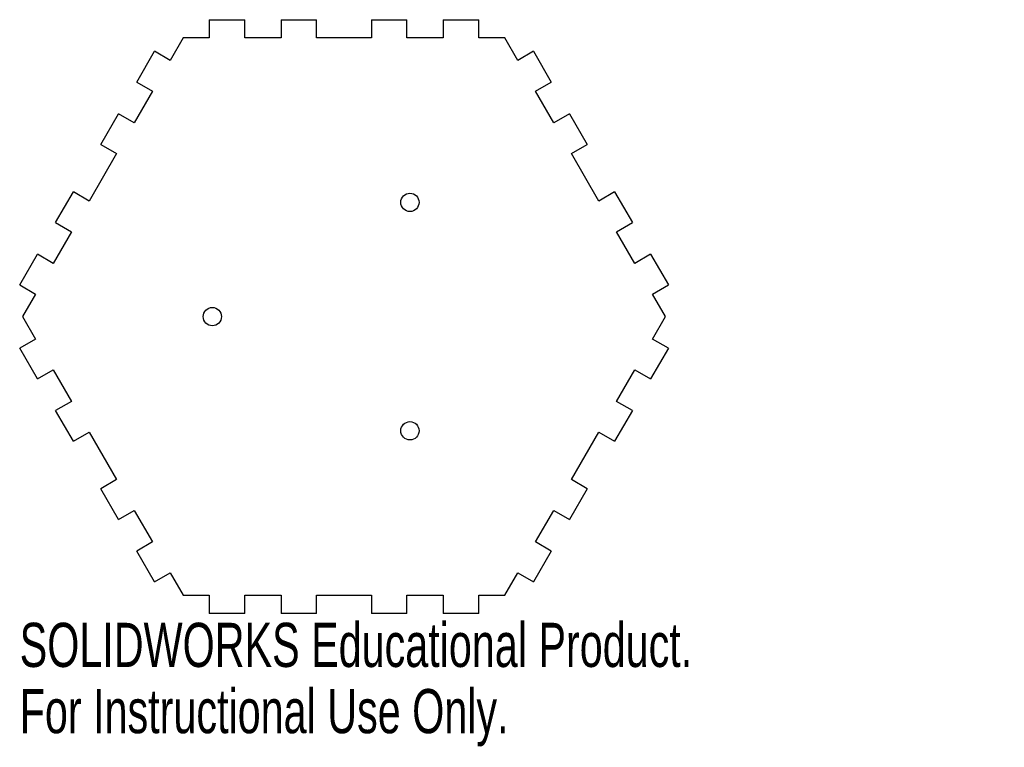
# Model space of a CAD drawing. Header units: millimetres. Extents: x -36 to 72, y -47 to 32.
import ezdxf

# ---------------------------------------------------------------- set-up
doc = ezdxf.new("R2010")
doc.units = ezdxf.units.MM
doc.styles.add('SLDTEXTSTYLE0', font='TXT', dxfattribs={"width": 0.7})

msp = doc.modelspace()

# ---------------------------------------------------------------- linework, layer by layer
at = {"color": 7, "linetype": 'Continuous', "lineweight": 25}
for p, q in [((-14.76, 32.5), (-14.76, 30.5)), ((-14.76, 32.5), (-10.88, 32.5)), ((-10.88, 30.5), (-10.88, 32.5)), ((-6.88, 32.5), (-6.88, 30.5)), ((-6.88, 32.5), (-3, 32.5)), ((-3, 30.5), (-3, 32.5)), ((3, 32.5), (3, 30.5)), ((3, 32.5), (6.88, 32.5)), ((6.88, 30.5), (6.88, 32.5)), ((10.88, 32.5), (10.88, 30.5)), ((10.88, 32.5), (14.76, 32.5)), ((14.76, 30.5), (14.76, 32.5)), ((-17.61, 30.5), (-19.03, 28.04)), ((-14.76, 30.5), (-17.61, 30.5)), ((-6.88, 30.5), (-10.88, 30.5)), ((3, 30.5), (-3, 30.5)), ((10.88, 30.5), (6.88, 30.5)), ((17.61, 30.5), (14.76, 30.5)), ((19.03, 28.04), (17.61, 30.5)), ((-22.7, 25.67), (-20.76, 29.04)), ((-19.03, 28.04), (-20.76, 29.04)), ((20.76, 29.04), (19.03, 28.04)), ((20.76, 29.04), (22.7, 25.67)), ((-22.7, 25.67), (-20.97, 24.67)), ((20.97, 24.67), (22.7, 25.67)), ((-20.97, 24.67), (-22.97, 21.21)), ((22.97, 21.21), (20.97, 24.67)), ((-26.65, 18.85), (-24.7, 22.21)), ((-22.97, 21.21), (-24.7, 22.21)), ((24.7, 22.21), (22.97, 21.21)), ((24.7, 22.21), (26.65, 18.85)), ((-26.65, 18.85), (-24.91, 17.85)), ((24.91, 17.85), (26.65, 18.85)), ((-24.91, 17.85), (-27.91, 12.65)), ((27.91, 12.65), (24.91, 17.85)), ((-31.59, 10.29), (-29.65, 13.65)), ((-27.91, 12.65), (-29.65, 13.65)), ((29.65, 13.65), (27.91, 12.65)), ((29.65, 13.65), (31.59, 10.29)), ((-31.59, 10.29), (-29.85, 9.29)), ((29.85, 9.29), (31.59, 10.29)), ((-29.85, 9.29), (-31.85, 5.83)), ((31.85, 5.83), (29.85, 9.29)), ((-35.53, 3.46), (-33.59, 6.83)), ((-31.85, 5.83), (-33.59, 6.83)), ((33.59, 6.83), (31.85, 5.83)), ((33.59, 6.83), (35.53, 3.46)), ((-35.53, 3.46), (-33.8, 2.46)), ((33.8, 2.46), (35.53, 3.46)), ((-33.8, 2.46), (-35.22, 0)), ((35.22, 0), (33.8, 2.46)), ((-35.22, 0), (-33.8, -2.46)), ((33.8, -2.46), (35.22, 0)), ((-33.8, -2.46), (-35.53, -3.46)), ((35.53, -3.46), (33.8, -2.46)), ((-33.59, -6.83), (-35.53, -3.46)), ((35.53, -3.46), (33.59, -6.83)), ((-33.59, -6.83), (-31.85, -5.83)), ((-31.85, -5.83), (-29.85, -9.29)), ((29.85, -9.29), (31.85, -5.83)), ((31.85, -5.83), (33.59, -6.83)), ((-29.85, -9.29), (-31.59, -10.29)), ((31.59, -10.29), (29.85, -9.29)), ((-29.65, -13.65), (-31.59, -10.29)), ((31.59, -10.29), (29.65, -13.65)), ((-29.65, -13.65), (-27.91, -12.65)), ((-27.91, -12.65), (-24.91, -17.85)), ((24.91, -17.85), (27.91, -12.65)), ((27.91, -12.65), (29.65, -13.65)), ((-24.91, -17.85), (-26.65, -18.85)), ((26.65, -18.85), (24.91, -17.85)), ((-24.7, -22.21), (-26.65, -18.85)), ((26.65, -18.85), (24.7, -22.21)), ((-24.7, -22.21), (-22.97, -21.21)), ((-22.97, -21.21), (-20.97, -24.67)), ((20.97, -24.67), (22.97, -21.21)), ((22.97, -21.21), (24.7, -22.21)), ((-20.97, -24.67), (-22.7, -25.67)), ((22.7, -25.67), (20.97, -24.67)), ((-20.76, -29.04), (-22.7, -25.67)), ((22.7, -25.67), (20.76, -29.04)), ((-20.76, -29.04), (-19.03, -28.04)), ((-19.03, -28.04), (-17.61, -30.5)), ((17.61, -30.5), (19.03, -28.04)), ((19.03, -28.04), (20.76, -29.04)), ((-17.61, -30.5), (-14.76, -30.5)), ((-14.76, -30.5), (-14.76, -32.5)), ((-10.88, -30.5), (-6.88, -30.5)), ((-10.88, -32.5), (-10.88, -30.5)), ((-6.88, -30.5), (-6.88, -32.5)), ((-3, -30.5), (3, -30.5)), ((-3, -32.5), (-3, -30.5)), ((3, -30.5), (3, -32.5)), ((6.88, -30.5), (10.88, -30.5)), ((6.88, -32.5), (6.88, -30.5)), ((10.88, -30.5), (10.88, -32.5)), ((14.76, -30.5), (17.61, -30.5)), ((14.76, -32.5), (14.76, -30.5)), ((-10.88, -32.5), (-14.76, -32.5)), ((-3, -32.5), (-6.88, -32.5)), ((6.88, -32.5), (3, -32.5)), ((14.76, -32.5), (10.88, -32.5))]:
    msp.add_line(p, q, dxfattribs=at)
for centre in [(7.22, 12.5), (-14.43, 0), (7.22, -12.5)]:
    msp.add_circle(centre, 1, dxfattribs=at)

# ---------------------------------------------------------------- texts
at = {"color": 7, "linetype": 'Continuous', "char_height": 4.8336, "attachment_point": 1, "style": 'SLDTEXTSTYLE0'}
for s, insert in [('SOLIDWORKS Educational Product.', (-35.53, -33.52)), ('For Instructional Use Only.', (-35.53, -40.77))]:
    msp.add_mtext(s, dxfattribs=dict(at, insert=insert))

doc.saveas('drawing.dxf')
